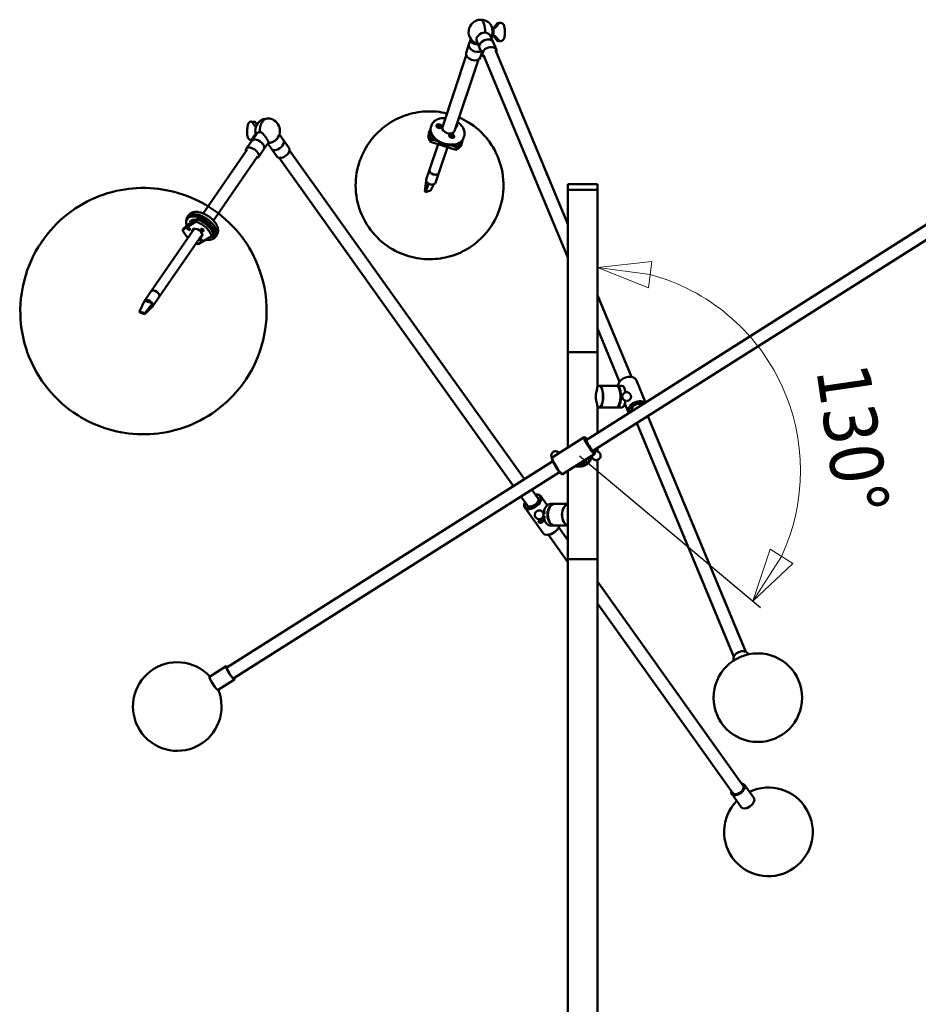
# Model space of a CAD drawing. Header units: millimetres. Extents: x 307 to 3704, y 278 to 4742.
# Tile 9 of 10: x 1947 to 2860, y 3584 to 4584. Entities that reach past the tile are written whole.
import ezdxf

# ---------------------------------------------------------------- set-up
doc = ezdxf.new("R2010")
doc.units = ezdxf.units.MM
doc.header["$LTSCALE"] = 18
for name, color, linetype, lineweight in [('Geometria szkicu (ISO)', 7, 'Continuous', 25), ('Widoczne (ISO)', 7, 'Continuous', 50), ('Wymiar (ISO)', 7, 'Continuous', 25)]:
    doc.layers.add(name, color=color, linetype=linetype, lineweight=lineweight)
doc.styles.add('Tekst notatki (ISO)', font='tahoma.ttf')

msp = doc.modelspace()

# ---------------------------------------------------------------- linework, layer by layer
at = {"layer": 'Geometria szkicu (ISO)'}
msp.add_line((2515.47, 4141.44), (2699.32, 3987.17), dxfattribs=at)
at = {"layer": 'Widoczne (ISO)', "linetype": 'Continuous', "lineweight": 50}
for p, q in [((2433.3, 4580.84), (2435.01, 4580.89)), ((2427.16, 4575.74), (2426.43, 4576.73)), ((2405.04, 4564.56), (2403.19, 4559.03)), ((2413.96, 4555.43), (2411.06, 4562.41)), ((2427.81, 4561.19), (2425.52, 4566.69)), ((2427.16, 4567.58), (2426.43, 4566.59)), ((2427.81, 4561.19), (2430.98, 4553.57)), ((2433.56, 4562.43), (2435.27, 4562.48)), ((2403.19, 4559.03), (2400.32, 4550.46)), ((2413.96, 4555.43), (2417.13, 4547.81)), ((2416.09, 4550.32), (2414.54, 4545.69)), ((2503.63, 4376.36), (2430.06, 4553.19)), ((2376.13, 4475.15), (2400.48, 4547.81)), ((2388.45, 4471.02), (2412.81, 4543.68)), ((2503.63, 4342.52), (2418.06, 4548.19)), ((2181.92, 4480.65), (2185.13, 4480.47)), ((2363.11, 4470.91), (2362.33, 4468.6)), ((2364.23, 4471.12), (2364.11, 4470.76)), ((2365.1, 4476.86), (2364.5, 4475.07)), ((2371.16, 4476.12), (2372.06, 4476.06)), ((2372.07, 4475.95), (2371.16, 4476.12)), ((2371.26, 4476.73), (2372, 4476.28)), ((2371.4, 4475.47), (2372.06, 4475.75)), ((2371.72, 4477.02), (2372.28, 4476.46)), ((2371.94, 4475.06), (2372.39, 4475.49)), ((2372.13, 4475.82), (2371.97, 4475.09)), ((2372.09, 4476.12), (2372.06, 4475.96)), ((2372.58, 4477.03), (2372.73, 4476.37)), ((2372.58, 4477.03), (2372.62, 4476.36)), ((2372.58, 4476.39), (2372.58, 4477.03)), ((2372.83, 4474.82), (2372.68, 4475.48)), ((2372.74, 4475.33), (2372.73, 4475.32)), ((2372.83, 4474.82), (2372.74, 4475.32)), ((2372.83, 4475.46), (2372.83, 4474.82)), ((2373.47, 4476.8), (2373.02, 4476.36)), ((2373.29, 4476.05), (2373.02, 4475.47)), ((2373.69, 4474.84), (2373.13, 4475.4)), ((2373.32, 4475.76), (2373.15, 4475.38)), ((2373.34, 4475.9), (2374.25, 4475.73)), ((2374.01, 4476.38), (2373.35, 4476.11)), ((2374.25, 4475.73), (2373.35, 4475.79)), ((2374.15, 4475.13), (2373.41, 4475.58)), ((2182.59, 4461.27), (2176.95, 4453.08)), ((2181.27, 4462.24), (2183.19, 4462.14)), ((2187.76, 4468.77), (2182.59, 4461.27)), ((2199.5, 4459.37), (2194.95, 4452.76)), ((2214.8, 4461.66), (2210.57, 4467.58)), ((2214.8, 4461.66), (2220.53, 4453.63)), ((2364, 4460.09), (2364.77, 4462.39)), ((2389.99, 4452.04), (2364, 4460.09)), ((2366.38, 4464.47), (2365.76, 4462.62)), ((2367.41, 4464.15), (2366.38, 4464.47)), ((2383.87, 4466.25), (2384.73, 4466.08)), ((2384, 4466.71), (2384.81, 4466.36)), ((2384.23, 4465.61), (2384.94, 4465.89)), ((2385.02, 4465.79), (2384.23, 4465.61)), ((2384.63, 4467.05), (2385.21, 4466.45)), ((2385.08, 4466.41), (2384.63, 4467.05)), ((2384.87, 4465.06), (2385.16, 4465.57)), ((2384.93, 4465.87), (2384.91, 4465.76)), ((2385.08, 4466.4), (2384.95, 4465.79)), ((2385.17, 4465.6), (2385.05, 4465.02)), ((2385.43, 4466.53), (2385.18, 4465.35)), ((2385.59, 4465.48), (2385.33, 4464.93)), ((2385.85, 4466.41), (2385.34, 4465.33)), ((2385.45, 4467.15), (2385.43, 4466.55)), ((2385.56, 4464.84), (2385.58, 4465.44)), ((2386.39, 4464.94), (2385.81, 4465.54)), ((2386.14, 4466.93), (2385.85, 4466.42)), ((2386.07, 4466.09), (2385.87, 4465.67)), ((2385.93, 4465.58), (2385.88, 4465.47)), ((2385.93, 4465.58), (2386.39, 4464.94)), ((2385.99, 4466.21), (2386.79, 4466.38)), ((2386.79, 4466.38), (2386.08, 4466.1)), ((2387.02, 4465.28), (2386.2, 4465.63)), ((2387.14, 4465.74), (2386.28, 4465.91)), ((2395.52, 4460.63), (2395.4, 4460.27)), ((2396.29, 4459.78), (2395.52, 4457.48)), ((2398.29, 4465.73), (2397.69, 4463.95)), ((2133.02, 4387.52), (2177.78, 4452.51)), ((2194.95, 4452.76), (2189.31, 4444.57)), ((2202.59, 4452.94), (2198.76, 4458.3)), ((2202.59, 4452.94), (2208.33, 4444.91)), ((2459.42, 4117.59), (2220.96, 4451.32)), ((2363.19, 4431.82), (2371.85, 4457.66)), ((2372.67, 4428.64), (2381.4, 4454.7)), ((2390.69, 4456.94), (2389.73, 4457.24)), ((2390.76, 4454.34), (2389.99, 4452.04)), ((2390.69, 4456.94), (2390.06, 4455.09)), ((2143.73, 4380.15), (2188.49, 4445.14)), ((2448.42, 4110.62), (2210.38, 4443.76)), ((2363.19, 4431.82), (2359.84, 4421.82)), ((2522.18, 4157.32), (2964.95, 4437.6)), ((2358.44, 4409.95), (2359.84, 4420.36)), ((2372.67, 4428.64), (2369.32, 4418.64)), ((2529.14, 4146.33), (2971.91, 4426.62)), ((2359.3, 4408.97), (2358.44, 4409.95)), ((2359.3, 4408.97), (2362.12, 4417.75)), ((2363.15, 4410.23), (2360.16, 4409.25)), ((2364.01, 4410.51), (2363.15, 4410.23)), ((2364.01, 4410.51), (2367.62, 4417.04)), ((2533.63, 4417.14), (2503.63, 4417.14)), ((2503.63, 4417.14), (2503.63, 4411.44)), ((2533.63, 4411.44), (2503.63, 4411.44)), ((2503.63, 4246.44), (2503.63, 4411.44)), ((2503.63, 4411.44), (2533.63, 4411.44)), ((2533.63, 4417.14), (2533.63, 4411.44)), ((2533.63, 4246.44), (2533.63, 4411.44)), ((2360.16, 4409.25), (2359.3, 4408.97)), ((2128.94, 4382.61), (2115.98, 4374.75)), ((2117.96, 4383.29), (2116.91, 4381.76)), ((2118.2, 4385.4), (2117.03, 4383.69)), ((2119.74, 4379), (2120.12, 4379.56)), ((2127.7, 4381.28), (2126.18, 4379.08)), ((2128.94, 4382.61), (2127.96, 4381.19)), ((2080.33, 4308.37), (2124.12, 4371.95)), ((2126.18, 4379.08), (2112.33, 4370.67)), ((2112.33, 4370.67), (2113.84, 4372.87)), ((2115.98, 4374.75), (2115.53, 4374.09)), ((2088.57, 4302.7), (2132.36, 4366.28)), ((2128.19, 4356.09), (2142.05, 4364.5)), ((2142.05, 4364.5), (2143.56, 4366.71)), ((2144.08, 4368.7), (2143.26, 4367.51)), ((2145.14, 4364.57), (2144.09, 4363.05)), ((2147.03, 4365.55), (2145.86, 4363.84)), ((2080.33, 4308.37), (2073.76, 4298.82)), ((2088.57, 4302.7), (2081.99, 4293.15)), ((2568.11, 4221.41), (2533.63, 4304.26)), ((2068.58, 4287.74), (2073.62, 4298.57)), ((2073.62, 4298.57), (2075.96, 4297.85)), ((2073.82, 4286.14), (2081.62, 4296.12)), ((2074.01, 4285.12), (2082.13, 4293.4)), ((2075.96, 4297.85), (2079.28, 4296.83)), ((2079.28, 4296.83), (2081.62, 4296.12)), ((2069.54, 4287.45), (2068.58, 4287.74)), ((2068.58, 4287.74), (2068.77, 4286.72)), ((2068.77, 4286.72), (2069.73, 4286.43)), ((2072.86, 4286.43), (2069.54, 4287.45)), ((2069.73, 4286.43), (2073.05, 4285.41)), ((2073.82, 4286.14), (2072.86, 4286.43)), ((2073.05, 4285.41), (2074.01, 4285.12)), ((2074.01, 4285.12), (2073.82, 4286.14)), ((2556.1, 4216.42), (2533.63, 4270.42)), ((2503.63, 4246.44), (2533.63, 4246.44)), ((2503.63, 4149.72), (2503.63, 4246.44)), ((2503.63, 4246.44), (2533.63, 4246.44)), ((2533.63, 4211.17), (2533.63, 4246.44)), ((2533.63, 4212.44), (2535.55, 4212.44)), ((2535.73, 4212.44), (2553.21, 4212.44)), ((2558.57, 4212.44), (2553.87, 4212.44)), ((2554.74, 4211.5), (2554.58, 4211.69)), ((2560.35, 4211.22), (2559.94, 4211.69)), ((2582.64, 4195.59), (2573.46, 4217.66)), ((2533.63, 4164.56), (2533.63, 4191.71)), ((2533.63, 4190.44), (2535.55, 4190.44)), ((2535.73, 4190.44), (2553.21, 4190.44)), ((2558.57, 4190.44), (2553.87, 4190.44)), ((2554.74, 4191.38), (2554.58, 4191.19)), ((2560.35, 4191.66), (2559.94, 4191.19)), ((2565.29, 4185.22), (2561.6, 4194.09)), ((2684.25, 3942.27), (2584.71, 4181.51)), ((2672.25, 3937.27), (2573.56, 4174.46)), ((2487.61, 4139.57), (2520.2, 4160.2)), ((2521.12, 4160.07), (2520.45, 4160.23)), ((2498.31, 4122.67), (2530.9, 4143.31)), ((2524.79, 4139.44), (2528.35, 4139.44)), ((2531.17, 4144.19), (2531.03, 4143.52)), ((2533.63, 4145.75), (2533.63, 4149.18)), ((2157.29, 3926.33), (2488.2, 4135.81)), ((2487.34, 4138.68), (2487.48, 4139.36)), ((2511.25, 4130.44), (2512.12, 4130.44)), ((2515.47, 4130.44), (2512.24, 4130.44)), ((2516.03, 4130.44), (2515.51, 4130.44)), ((2533.63, 4036.44), (2533.63, 4137.13)), ((2164.24, 3915.34), (2495.15, 4124.82)), ((2497.39, 4122.81), (2498.06, 4122.65)), ((2503.63, 4086.73), (2503.63, 4126.04)), ((2462.64, 4090.73), (2455.99, 4100.03)), ((2473.22, 4098.29), (2466.99, 4106.99)), ((2471.1, 4101.85), (2471.52, 4101.88)), ((2482.67, 4091.08), (2476.08, 4100.29)), ((2459.95, 4093.88), (2459.79, 4093.5)), ((2486.07, 4092.44), (2489.91, 4092.44)), ((2503.63, 4092.44), (2490.44, 4092.44)), ((2478.45, 4062.58), (2459.81, 4088.67)), ((2481.04, 4083.44), (2478.44, 4083.44)), ((2481.04, 4079.44), (2478.44, 4079.44)), ((2480.03, 4087.15), (2480.14, 4087.42)), ((2484.46, 4087.31), (2484.51, 4087.42)), ((2480.03, 4075.73), (2480.14, 4075.46)), ((2484.46, 4075.56), (2484.51, 4075.46)), ((2486.07, 4070.44), (2489.91, 4070.44)), ((2503.63, 4070.44), (2490.44, 4070.44)), ((2503.63, 4036.44), (2503.63, 4076.14)), ((2483.43, 4061.03), (2483.01, 4061)), ((2503.63, 4033.36), (2483.83, 4061.07)), ((2503.63, 4055.72), (2494.41, 4068.63)), ((2494.58, 4069), (2494.75, 4069.38)), ((2533.63, 4036.44), (2503.63, 4036.44)), ((2503.63, 3006.44), (2503.63, 4036.44)), ((2533.63, 4036.44), (2503.63, 4036.44)), ((2533.63, 3006.44), (2533.63, 4036.44)), ((2681.83, 3806.33), (2533.63, 4013.74)), ((2671.25, 3798.78), (2533.63, 3991.38)), ((2686.97, 3939.64), (2686.94, 3939.72)), ((2672.2, 3933.5), (2672.17, 3933.57)), ((2139.77, 3917.02), (2156.48, 3927.6)), ((2148.33, 3903.5), (2165.04, 3914.08)), ((2692.61, 3793.83), (2683.05, 3807.21)), ((2679.59, 3784.53), (2670.03, 3797.9))]:
    msp.add_line(p, q, dxfattribs=at)
msp.add_circle((2696.59, 3895.69), 45, dxfattribs=at)
for centre, radius, start, end in [((2415.33, 4571.66), 12.5, 90, 255.7215), ((2415.33, 4571.66), 12.5, 36.02357, 90), ((2198.65, 4471.36), 12.5, 90, 172.79764), ((2198.65, 4471.36), 12.5, 318.26705, 90), ((2198.65, 4471.36), 12.5, 187.20236, 198.57612), ((2198.65, 4471.36), 12.5, 272.31592, 292.82832), ((2106.86, 3886.71), 45, 42.57505, 22.09436), ((2707.37, 3759.42), 45, 135.78804, 115.30734)]:
    msp.add_arc(centre, radius, start, end, dxfattribs=at)
for centre, major_axis, ratio, start_param, end_param in [((2415.33, 4571.66), (0, 12.5), 0.34202, 4.666729, 6.283185), ((2415.33, 4571.66), (0, 12.5), 0.34202, 4.666729, 6.283185), ((2417.98, 4565.3), (-6.92, -2.88), 0.725922, 4.191924, 6.283185), ((2424.26, 4571.66), (0, 8.12), 0.34202, 3.839642, 5.843543), ((2426.51, 4571.66), (0, 4.5), 0.34202, 3.575, 5.849778), ((2420.89, 4558.31), (-6.92, -2.88), 0.725922, 3.141593, 6.283185), ((2420.89, 4558.31), (-6.92, -2.88), 0.725922, 3.141593, 6.283185), ((2407.43, 4548.07), (7.11, -2.38), 0.657705, 3.141593, 6.283185), ((2410.3, 4556.65), (-7.11, 2.38), 0.657705, 0, 2.555795), ((2410.3, 4556.65), (-7.11, 2.38), 0.657705, 0, 2.555795), ((2424.06, 4550.69), (6.92, 2.88), 0.725922, 5.76087, 9.947093), ((2198.65, 4471.36), (0, 12.5), 0.642788, 0, 1.67949), ((2198.65, 4471.36), (0, 12.5), 0.642788, 0, 1.67949), ((2191.37, 4471.36), (0, -8.12), 0.642788, 4.518266, 4.906512), ((2193.94, 4464.52), (-6.18, 4.25), 0.560009, 5.600462, 6.283185), ((2379.7, 4465.35), (-16.59, 5.56), 0.657705, 6.091238, 6.997848), ((2381.1, 4469.51), (16.59, -5.56), 0.657705, 3.141593, 6.283185), ((2380.38, 4467.37), (-15.64, 5.24), 0.657705, 0.197014, 0.724723), ((2371.94, 4476.3), (0.058, 0.377), 0.484737, 3.710913, 4.102526), ((2371.89, 4476.17), (0.202, -0.068), 0.657705, 5.89603, 7.522979), ((2371.92, 4475.88), (0.202, -0.068), 0.657705, 5.636886, 7.263835), ((2372.44, 4476.52), (0.202, -0.068), 0.657705, 4.06609, 5.693038), ((2372.56, 4475.38), (-0.202, 0.068), 0.657705, 4.325234, 5.952182), ((2372.51, 4476.66), (0.1, -0.305), 0.1392, 5.759873, 6.416181), ((2372.87, 4476.62), (0.256, 0.251), 0.333569, 3.201288, 3.857595), ((2372.64, 4475.53), (-0.109, 0.287), 0.069354, 3.865393, 4.521701), ((2372.85, 4476.47), (0.202, -0.068), 0.657705, 4.325234, 5.952182), ((2373, 4475.48), (-0.262, -0.233), 0.286413, 5.112566, 5.768873), ((2372.98, 4475.33), (-0.202, 0.068), 0.657705, 4.06609, 5.693038), ((2373.49, 4475.97), (-0.202, 0.068), 0.657705, 5.636886, 7.263835), ((2373.52, 4475.68), (-0.202, 0.068), 0.657705, 5.89603, 7.522979), ((2373.54, 4476.1), (-0.086, -0.373), 0.497657, 5.385959, 5.793662), ((2382.29, 4473.08), (6.16, -2.07), 0.657705, 3.141593, 6.283185), ((2388.59, 4477.1), (2.61, -0.87), 0.657705, 5.42869, 7.13768), ((2188.77, 4457.01), (6.18, -4.25), 0.560009, 0, 3.141593), ((2188.77, 4457.01), (-6.18, 4.25), 0.560009, 3.141593, 6.283185), ((2203.44, 4464.66), (6.1, 4.36), 0.569518, 4.097431, 5.327347), ((2208.7, 4457.3), (-6.1, -4.36), 0.569518, 0, 3.141593), ((2208.7, 4457.3), (-6.1, -4.36), 0.569518, 0, 3.141593), ((2203.44, 4464.66), (6.08, 4.34), 0.569518, 4.335054, 5.089724), ((2378.93, 4463.04), (-16.59, 5.56), 0.657705, 0, 0.714663), ((2360.31, 4406.28), (-71.5, 19.81), 0.752816, 4.778973, 4.856897), ((2380.62, 4468.08), (15.64, -5.24), 0.657705, 3.531799, 5.892979), ((2384.73, 4465.94), (0.202, -0.068), 0.657705, 0.136444, 1.763392), ((2384.88, 4466.49), (0.202, -0.068), 0.657705, 4.589689, 6.216637), ((2384.8, 4466.07), (-0.02, 0.37), 0.402314, 3.706693, 4.192883), ((2384.96, 4465.66), (0.202, -0.068), 0.657705, 6.160485, 7.787433), ((2385.25, 4466.73), (0.217, 0.308), 0.446897, 3.429367, 3.975757), ((2384.96, 4466.64), (0.122, -0.243), 0.111565, 0.139055, 0.298358), ((2385.13, 4464.88), (0.778, -0.261), 0.657705, 1.495474, 1.711402), ((2385.22, 4466.59), (0.202, -0.068), 0.657705, 4.848833, 6.475781), ((2385.79, 4465.4), (-0.202, 0.068), 0.657705, 4.848833, 6.475781), ((2386.05, 4466.33), (-0.202, 0.068), 0.657705, 6.160485, 7.787433), ((2386.16, 4465.64), (-0.233, -0.291), 0.416659, 5.246886, 5.711344), ((2386.13, 4465.5), (-0.202, 0.068), 0.657705, 4.589689, 6.216637), ((2386.11, 4466.46), (-0.003, -0.375), 0.43492, 5.461792, 6.042281), ((2386.32, 4466.22), (-0.248, -0.129), 0.072182, 5.950619, 6.188685), ((2386.28, 4466.05), (-0.202, 0.068), 0.657705, 0.136444, 1.763392), ((2380.38, 4467.37), (15.64, -5.24), 0.657705, 5.628358, 6.086171), ((2379.7, 4465.35), (16.59, -5.56), 0.657705, 5.638418, 6.475133), ((2183.13, 4448.83), (6.18, -4.25), 0.560009, 5.76087, 9.947093), ((2214.43, 4449.27), (6.1, 4.36), 0.569518, 3.141593, 6.283185), ((2360.31, 4406.28), (-71.5, 19.81), 0.752816, 4.487888, 4.56315), ((2378.93, 4463.04), (16.59, -5.56), 0.657705, 5.638418, 6.283185), ((2367.93, 4430.23), (4.74, -1.59), 0.657705, 3.141593, 6.283185), ((2367.93, 4430.23), (-4.74, 1.59), 0.657705, 0, 3.141593), ((2364.58, 4420.23), (-4.74, 1.59), 0.657705, 0, 0.43448), ((2364.58, 4420.23), (-4.74, 1.59), 0.657705, 0.43448, 1.257514), ((2364.58, 4420.23), (4.74, -1.59), 0.657705, 4.399106, 6.283185), ((2086.5, 4327.32), (-50.19, -54.64), 0.202058, 3.56579, 3.934799), ((2130.5, 4372.4), (13.59, -9.36), 0.560009, 5.42925, 10.087454), ((2131.44, 4373.77), (14.41, -9.93), 0.560009, 5.857601, 9.850362), ((2128.7, 4369.79), (-14.41, 9.93), 0.560009, 3.786301, 5.145731), ((2130.03, 4371.72), (-13.59, 9.36), 0.560009, 3.776241, 5.155791), ((2127.19, 4367.59), (14.41, -9.93), 0.560009, 3.786301, 4.422637), ((2118.63, 4372.12), (1.01, -0.7), 0.560009, 2.603421, 6.821357), ((2122.15, 4376.39), (-2.47, 1.7), 0.560009, 5.157026, 6.916599), ((2123.56, 4378.43), (-2.47, 1.7), 0.560009, 0.832637, 1.044269), ((2127.19, 4367.59), (-4.94, 3.4), 0.560009, 2.555907, 6.868871), ((2127.19, 4367.59), (-14.41, 9.93), 0.560009, 3.786301, 5.145731), ((2132.51, 4371.02), (1.01, -0.7), 0.560009, 2.603421, 6.821357), ((2131.12, 4360.65), (1.01, -0.7), 0.560009, 2.603421, 6.821357), ((2127.19, 4367.59), (14.41, -9.93), 0.560009, 5.002141, 5.145731), ((2084.45, 4305.54), (4.12, -2.84), 0.560009, 0, 3.141593), ((2084.45, 4305.54), (-4.12, 2.84), 0.560009, 3.141593, 6.283185), ((2077.87, 4295.98), (-4.12, 2.84), 0.560009, 4.066484, 6.385043), ((2077.87, 4295.98), (4.12, -2.84), 0.560009, 5.986607, 6.385043), ((2077.87, 4295.98), (4.12, -2.84), 0.560009, 0.101858, 0.924892), ((2564.22, 4213.82), (-9.23, -3.84), 0.725922, 3.141593, 5.942658), ((2535.55, 4201.44), (0, 11), 0.34202, 3.141593, 6.283185), ((2535.73, 4201.44), (0, -11), 0.34202, 6.258206, 9.449758), ((2553.21, 4201.44), (0, 11), 0.34202, 3.141593, 6.283185), ((2553.87, 4201.44), (0, -11), 0.34202, 6.195654, 9.512309), ((2553.4, 4201.44), (0, -10.8), 0.34202, 0.372527, 2.769066), ((2558.57, 4201.44), (0, 11), 0.34202, 5.110561, 6.283185), ((2559.04, 4201.44), (0, 10.5), 0.34202, 5.139806, 5.910658), ((2558.57, 4201.44), (0, -11), 0.34202, 0, 1.17261), ((2559.04, 4201.44), (0, -10.5), 0.34202, 0.372527, 1.143377), ((2574.53, 4189.06), (-9.23, -3.84), 0.725922, 3.534812, 6.354512), ((2574.66, 4188.74), (-8.77, -3.65), 0.725922, 3.592825, 6.296499), ((2574.66, 4188.74), (-6.42, -2.67), 0.725922, 3.674942, 6.214382), ((2525.55, 4151.76), (-5.35, 8.45), 0.147359, 6.133643, 9.57432), ((2525.97, 4152.02), (5.08, -8.03), 0.147359, 2.324317, 7.100461), ((2525.97, 4152.02), (-3.72, 5.88), 0.147359, 5.918145, 9.789818), ((2492.96, 4131.12), (5.35, -8.45), 0.147359, 3.141593, 6.283185), ((2515.47, 4141.44), (0, -11), 0.984808, 0, 1.387961), ((2515.51, 4141.44), (0, -11), 0.984808, 6.281582, 7.671146), ((2528.43, 4141.44), (0, -2), 0.173648, 5.320042, 5.675533), ((2492.54, 4130.86), (-5.08, 8.03), 0.147359, 0.149542, 2.992051), ((2511.25, 4141.44), (0, -11), 0.984808, 6.223461, 7.457813), ((2511.16, 4141.44), (0, -10.5), 0.984808, 0.019562, 1.09534), ((2512.12, 4141.44), (0, -11), 0.984808, 0, 1.244509), ((2512.24, 4141.44), (0, -11), 0.984808, 6.277575, 7.537001), ((2467.95, 4094.48), (-8.14, -5.81), 0.569518, 5.517734, 10.190229), ((2467.71, 4094.82), (7.73, 5.52), 0.569518, 2.324317, 7.100461), ((2467.71, 4094.82), (-5.66, -4.05), 0.569518, 5.918145, 9.789818), ((2486.07, 4081.44), (0, 11), 0.642788, 0, 1.387961), ((2489.91, 4081.44), (0, 11), 0.642788, 6.245257, 9.462706), ((2490.44, 4081.44), (0, -11), 0.642788, 3.141593, 6.283185), ((2504.69, 4081.44), (0, 11), 0.642788, 0.150195, 2.991397), ((2504.84, 4081.44), (0, -11), 0.642788, 3.313741, 6.111037), ((2485.69, 4081.44), (0, -10.5), 0.642788, 4.137219, 4.520742), ((2485.69, 4081.44), (0, -10.5), 0.642788, 4.904036, 5.287559), ((2486.07, 4081.44), (0, -11), 0.642788, 4.895224, 6.283185), ((2490.29, 4081.44), (0, -10.8), 0.642788, 4.137219, 5.287559), ((2486.58, 4068.4), (-8.14, -5.81), 0.569518, 0, 2.521877), ((2486.82, 4068.06), (7.73, 5.52), 0.569518, 3.907043, 5.517734), ((2679.55, 3936.64), (-7.39, -3.07), 0.725922, 3.141593, 6.283185), ((2160.76, 3920.84), (-4.28, 6.76), 0.147359, 5.660817, 10.047146), ((2160.76, 3920.84), (3.48, -5.49), 0.147359, 3.141593, 6.283185), ((2144.05, 3910.26), (4.28, -6.76), 0.147359, 3.141593, 6.283185), ((2676.54, 3802.55), (-6.51, -4.65), 0.569518, 5.660817, 10.047146), ((2676.54, 3802.55), (5.29, 3.78), 0.569518, 3.141593, 6.283185), ((2686.1, 3789.18), (6.51, 4.65), 0.569518, 3.141593, 6.283185)]:
    msp.add_ellipse(centre, major_axis=major_axis, ratio=ratio, start_param=start_param, end_param=end_param, dxfattribs=at)
for centre, major_axis, ratio in [((2372.74, 4476.04), (2.61, -0.87), 0.657705), ((2385.54, 4466.11), (-2.61, 0.87), 0.657705), ((2118.39, 4371.78), (-1.42, 0.98), 0.560009), ((2132.27, 4370.68), (-1.42, 0.98), 0.560009), ((2130.89, 4360.3), (1.42, -0.98), 0.560009)]:
    msp.add_ellipse(centre, major_axis=major_axis, ratio=ratio, dxfattribs=at)
for points, knots in [([(2427.31, 4575.51), (2427.52, 4575.62), (2428.93, 4576.54), (2430.36, 4578.24), (2431.72, 4580.53), (2432.78, 4580.83), (2433.3, 4580.84)], [6.303956, 6.303956, 6.303956, 6.303956, 7.046145, 11.426945, 13.262483, 14.804906, 14.804906, 14.804906, 14.804906]), ([(2439.6, 4571.69), (2439.63, 4573.59), (2439.58, 4576.54), (2437.8, 4580.68), (2433.9, 4581.37), (2432.07, 4578.29), (2430.53, 4576.47), (2428.59, 4575.27), (2427.78, 4575.35), (2427.37, 4575.4)], [-26.275376, -26.275376, -26.275376, -26.275376, -20.612924, -17.476581, -13.262483, -11.426945, -7.046145, -5.80505, -4.514901, -4.514901, -4.514901, -4.514901]), ([(2424.71, 4568.14), (2424.66, 4568.21), (2424.6, 4568.29), (2424.26, 4568.73), (2423.93, 4569.09), (2423.2, 4569.75), (2422.79, 4570.05), (2421.93, 4570.55), (2421.48, 4570.75), (2420.55, 4571.02), (2420.08, 4571.09), (2419.61, 4571.09)], [-6.249815, -6.249815, -6.249815, -6.249815, -5.947414, -5.947414, -4.46056, -4.46056, -2.973707, -2.973707, -1.486853, -1.486853, 0, 0, 0, 0]), ([(2439.6, 4571.69), (2439.64, 4569.78), (2439.62, 4566.84), (2437.86, 4562.69), (2433.97, 4562), (2432.12, 4565.08), (2430.57, 4566.9), (2428.62, 4568.11), (2427.81, 4568.02), (2427.4, 4567.97)], [-26.275376, -26.275376, -26.275376, -26.275376, -20.612924, -17.476581, -13.262483, -11.426945, -7.046145, -5.80505, -4.514442, -4.514442, -4.514442, -4.514442]), ([(2405.17, 4562.36), (2405.05, 4562.7), (2404.98, 4563.08), (2404.96, 4563.81), (2404.99, 4564.17), (2405.07, 4564.53)], [-11.816508, -11.816508, -11.816508, -11.816508, -10.349235, -10.349235, -9.073668, -9.073668, -9.073668, -9.073668]), ([(2412.36, 4559.27), (2412.16, 4559.28), (2411.96, 4559.28), (2411.24, 4559.31), (2410.73, 4559.35), (2409.75, 4559.46), (2409.29, 4559.54), (2408.43, 4559.73), (2408.01, 4559.86), (2407.23, 4560.18), (2406.86, 4560.37), (2406.21, 4560.83), (2405.92, 4561.1), (2405.46, 4561.69), (2405.29, 4562.02), (2405.17, 4562.36)], [-21.245731, -21.245731, -21.245731, -21.245731, -20.65931, -20.65931, -19.172457, -19.172457, -17.685603, -17.685603, -16.218329, -16.218329, -14.751056, -14.751056, -13.283782, -13.283782, -11.816508, -11.816508, -11.816508, -11.816508]), ([(2407.97, 4561.56), (2408.09, 4561.41), (2408.23, 4561.27), (2408.6, 4560.96), (2408.84, 4560.8), (2409.14, 4560.64), (2409.18, 4560.61), (2409.23, 4560.59)], [-6.46856, -6.46856, -6.46856, -6.46856, -5.747562, -5.747562, -4.790827, -4.790827, -4.619787, -4.619787, -4.619787, -4.619787]), ([(2425.52, 4566.69), (2425.45, 4566.86), (2425.38, 4567.02), (2425.12, 4567.52), (2424.93, 4567.84), (2424.71, 4568.14)], [-7.989561, -7.989561, -7.989561, -7.989561, -7.414687, -7.414687, -6.249815, -6.249815, -6.249815, -6.249815]), ([(2427.29, 4567.78), (2427.52, 4567.67), (2428.95, 4566.74), (2430.41, 4565.03), (2431.82, 4562.68), (2432.97, 4562.41), (2433.56, 4562.43)], [6.252927, 6.252927, 6.252927, 6.252927, 7.046145, 11.426945, 13.262483, 15.001782, 15.001782, 15.001782, 15.001782]), ([(2431.23, 4447.72), (2434.62, 4440.46), (2437.3, 4431.65), (2438.66, 4413.68), (2437.97, 4404.98), (2433.63, 4388.81), (2430.25, 4381.36), (2421.63, 4368.19), (2416.39, 4362.56), (2404.82, 4353.01), (2398.49, 4349.42), (2385.14, 4343.76), (2378.29, 4342.19), (2364.08, 4340.51), (2357.02, 4340.89), (2342.55, 4343.38), (2335.32, 4345.83), (2321.11, 4353.3), (2314.05, 4358.3), (2301.88, 4371.89), (2296.61, 4379.56), (2290, 4397.24), (2288.07, 4406.16), (2288.04, 4423.9), (2289.37, 4432.4), (2294.74, 4448.01), (2298.59, 4455.11), (2307.94, 4467.54), (2313.48, 4472.74), (2325.52, 4481.48), (2332, 4484.63), (2345.6, 4489.45), (2352.51, 4490.6), (2366.82, 4491.42), (2373.91, 4490.62), (2380.64, 4489.02), (2380.71, 4489), (2380.77, 4488.99)], [0, 0, 0, 0, 0.288002, 0.288002, 0.518186, 0.518186, 0.729101, 0.729101, 0.94752, 0.94752, 1.197691, 1.197691, 1.506391, 1.506391, 1.898956, 1.898956, 2.371099, 2.371099, 2.841815, 2.841815, 3.21038, 3.21038, 3.481938, 3.481938, 3.705341, 3.705341, 3.915814, 3.915814, 4.138923, 4.138923, 4.399217, 4.399217, 4.724007, 4.724007, 5.135878, 5.135878, 5.139722, 5.139722, 5.139722, 5.139722]), ([(2186.77, 4475.25), (2186.56, 4475.36), (2185.39, 4476.31), (2184.22, 4478.04), (2182.79, 4481.12), (2179.6, 4480.43), (2178.06, 4476.29), (2177.97, 4473.35), (2177.96, 4471.44)], [6.137743, 6.137743, 6.137743, 6.137743, 7.046145, 11.426945, 13.262483, 17.476581, 20.612924, 26.275376, 26.275376, 26.275376, 26.275376]), ([(2185.13, 4480.47), (2185.53, 4480.45), (2186.37, 4480.15), (2187.03, 4478.74), (2187.53, 4477.86), (2187.76, 4477.49)], [-14.759514, -14.759514, -14.759514, -14.759514, -13.262483, -11.426945, -9.981772, -9.981772, -9.981772, -9.981772]), ([(2379.18, 4484.26), (2377.73, 4484.34), (2376.31, 4484.27), (2373.23, 4483.79), (2371.62, 4483.29), (2368.82, 4481.82), (2367.62, 4480.88), (2365.99, 4478.88), (2365.45, 4477.9), (2365.1, 4476.86)], [7.694725, 7.694725, 7.694725, 7.694725, 7.964527, 7.964527, 8.302738, 8.302738, 8.624608, 8.624608, 8.866231, 8.866231, 8.866231, 8.866231]), ([(2398.29, 4465.73), (2398.68, 4466.91), (2398.83, 4468.17), (2398.62, 4470.75), (2398.25, 4472.07), (2397, 4474.72), (2396.07, 4476.03), (2393.95, 4478.29), (2392.79, 4479.27), (2391.51, 4480.13)], [5.724639, 5.724639, 5.724639, 5.724639, 5.997721, 5.997721, 6.2877, 6.2877, 6.609532, 6.609532, 6.896145, 6.896145, 6.896145, 6.896145]), ([(2393.09, 4484.85), (2396.38, 4483.43), (2399.62, 4481.75), (2409.65, 4475.51), (2416.5, 4469.9), (2425.89, 4457.57), (2428.75, 4453.04), (2431.23, 4447.72)], [5.4021493, 5.4021493, 5.4021493, 5.4021493, 5.6174122, 5.6174122, 6.0721155, 6.0721155, 6.2831853, 6.2831853, 6.2831853, 6.2831853]), ([(2186.7, 4467.68), (2186.45, 4467.57), (2185.2, 4466.62), (2183.93, 4464.84), (2182.36, 4461.77), (2179.2, 4462.46), (2177.85, 4466.6), (2177.89, 4469.54), (2177.96, 4471.44)], [5.999965, 5.999965, 5.999965, 5.999965, 7.046145, 11.426945, 13.262483, 17.476581, 20.612924, 26.275376, 26.275376, 26.275376, 26.275376]), ([(2198.28, 4462.47), (2198.06, 4462.83), (2197.82, 4463.22), (2197.3, 4464.03), (2197.02, 4464.45), (2196.44, 4465.3), (2196.14, 4465.73), (2195.53, 4466.54), (2195.22, 4466.93), (2194.61, 4467.65), (2194.28, 4468.01), (2193.61, 4468.66), (2193.26, 4468.96), (2192.54, 4469.46), (2192.17, 4469.66), (2191.41, 4469.93), (2191.03, 4470), (2190.65, 4470)], [-11.816508, -11.816508, -11.816508, -11.816508, -10.349235, -10.349235, -8.881961, -8.881961, -7.414687, -7.414687, -5.947414, -5.947414, -4.46056, -4.46056, -2.973707, -2.973707, -1.486853, -1.486853, 0, 0, 0, 0]), ([(2371.4, 4475.47), (2371.41, 4475.48), (2371.43, 4475.48), (2371.45, 4475.48), (2371.46, 4475.48), (2371.47, 4475.47), (2371.47, 4475.47), (2371.47, 4475.47)], [0.02076039, 0.02076039, 0.02076039, 0.02076039, 0.02593303, 0.02593303, 0.03109721, 0.03109721, 0.03203715, 0.03203715, 0.03203715, 0.03203715]), ([(2371.96, 4475.08), (2371.93, 4475.1), (2371.89, 4475.13), (2371.82, 4475.17), (2371.78, 4475.2), (2371.71, 4475.25), (2371.68, 4475.27), (2371.61, 4475.33), (2371.58, 4475.35), (2371.52, 4475.41), (2371.5, 4475.44), (2371.47, 4475.47)], [4.500688, 4.500688, 4.500688, 4.500688, 4.5814326, 4.5814326, 4.6686669, 4.6686669, 4.7559013, 4.7559013, 4.8431356, 4.8431356, 4.93037, 4.93037, 4.93037, 4.93037]), ([(2371.72, 4477.02), (2371.73, 4477.01), (2371.74, 4476.99), (2371.76, 4476.96), (2371.76, 4476.94), (2371.77, 4476.91), (2371.77, 4476.89), (2371.77, 4476.88)], [0.02076039, 0.02076039, 0.02076039, 0.02076039, 0.02593303, 0.02593303, 0.03109721, 0.03109721, 0.03532758, 0.03532758, 0.03532758, 0.03532758]), ([(2372.62, 4476.36), (2372.61, 4476.34), (2372.61, 4476.32), (2372.57, 4476.17), (2372.53, 4476.02), (2372.45, 4475.75), (2372.41, 4475.61), (2372.37, 4475.48)], [-2.7963552, -2.7963552, -2.7963552, -2.7963552, -2.7900399, -2.7900399, -2.7426847, -2.7426847, -2.6909013, -2.6909013, -2.6909013, -2.6909013]), ([(2373.4, 4476.68), (2373.4, 4476.69), (2373.41, 4476.7), (2373.43, 4476.73), (2373.44, 4476.75), (2373.45, 4476.77), (2373.47, 4476.79), (2373.47, 4476.8)], [0.04758377, 0.04758377, 0.04758377, 0.04758377, 0.05181414, 0.05181414, 0.05697832, 0.05697832, 0.06215096, 0.06215096, 0.06215096, 0.06215096]), ([(2373.88, 4475), (2373.86, 4474.99), (2373.85, 4474.98), (2373.82, 4474.96), (2373.8, 4474.95), (2373.76, 4474.93), (2373.75, 4474.92), (2373.71, 4474.91), (2373.69, 4474.9), (2373.67, 4474.89), (2373.66, 4474.88), (2373.65, 4474.88)], [3.1033403, 3.1033403, 3.1033403, 3.1033403, 3.1545453, 3.1545453, 3.2057504, 3.2057504, 3.2569554, 3.2569554, 3.3081604, 3.3081604, 3.3286277, 3.3286277, 3.3286277, 3.3286277]), ([(2374.03, 4475.13), (2374.04, 4475.14), (2374.05, 4475.14), (2374.07, 4475.15), (2374.09, 4475.15), (2374.12, 4475.14), (2374.14, 4475.14), (2374.15, 4475.13)], [0.04758377, 0.04758377, 0.04758377, 0.04758377, 0.05181414, 0.05181414, 0.05697832, 0.05697832, 0.06215096, 0.06215096, 0.06215096, 0.06215096]), ([(2199.5, 4459.37), (2199.53, 4459.42), (2199.56, 4459.48), (2199.59, 4459.65), (2199.58, 4459.79), (2199.48, 4460.15), (2199.4, 4460.36), (2199.18, 4460.86), (2199.03, 4461.14), (2198.69, 4461.77), (2198.49, 4462.11), (2198.28, 4462.47)], [-18.500161, -18.500161, -18.500161, -18.500161, -17.685603, -17.685603, -16.218329, -16.218329, -14.751056, -14.751056, -13.283782, -13.283782, -11.816508, -11.816508, -11.816508, -11.816508]), ([(2384, 4466.71), (2384.01, 4466.71), (2384.03, 4466.7), (2384.06, 4466.67), (2384.07, 4466.66), (2384.08, 4466.63), (2384.09, 4466.62), (2384.09, 4466.61)], [0.02076039, 0.02076039, 0.02076039, 0.02076039, 0.02593303, 0.02593303, 0.03109721, 0.03109721, 0.03532758, 0.03532758, 0.03532758, 0.03532758]), ([(2384.87, 4465.06), (2384.88, 4465.07), (2384.88, 4465.08), (2384.89, 4465.09), (2384.89, 4465.09), (2384.9, 4465.09)], [0.020760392, 0.020760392, 0.020760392, 0.020760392, 0.025933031, 0.025933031, 0.03029609, 0.03029609, 0.03029609, 0.03029609]), ([(2385.55, 4464.88), (2385.51, 4464.89), (2385.46, 4464.9), (2385.37, 4464.92), (2385.33, 4464.93), (2385.24, 4464.95), (2385.2, 4464.97), (2385.11, 4465), (2385.06, 4465.01), (2384.98, 4465.05), (2384.94, 4465.07), (2384.9, 4465.09)], [6.0649917, 6.0649917, 6.0649917, 6.0649917, 6.152271, 6.152271, 6.2395502, 6.2395502, 6.3268294, 6.3268294, 6.4141086, 6.4141086, 6.5013878, 6.5013878, 6.5013878, 6.5013878]), ([(2385.18, 4465.35), (2385.17, 4465.32), (2385.16, 4465.29), (2385.13, 4465.23), (2385.11, 4465.2), (2385.08, 4465.17), (2385.08, 4465.17), (2385.08, 4465.16)], [0.14435432, 0.14435432, 0.14435432, 0.14435432, 0.15454642, 0.15454642, 0.16549732, 0.16549732, 0.16662156, 0.16662156, 0.16662156, 0.16662156]), ([(2385.36, 4464.99), (2385.35, 4465), (2385.35, 4465), (2385.33, 4465.04), (2385.32, 4465.07), (2385.31, 4465.13), (2385.3, 4465.17), (2385.31, 4465.24), (2385.32, 4465.28), (2385.34, 4465.31), (2385.34, 4465.32), (2385.34, 4465.32), (2385.34, 4465.33)], [-0.03471047, -0.03471047, -0.03471047, -0.03471047, -0.03121055, -0.03121055, -0.02190179, -0.02190179, -0.01095089, -0.01095089, 0, 0, 0, 0.00201748, 0.00201748, 0.00201748, 0.00201748]), ([(2385.55, 4464.88), (2385.56, 4464.88), (2385.56, 4464.88), (2385.56, 4464.87), (2385.56, 4464.86), (2385.56, 4464.84)], [0.052512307, 0.052512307, 0.052512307, 0.052512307, 0.056978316, 0.056978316, 0.062150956, 0.062150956, 0.062150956, 0.062150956]), ([(2385.87, 4465.67), (2385.87, 4465.67), (2385.87, 4465.67), (2385.85, 4465.62), (2385.83, 4465.58), (2385.81, 4465.54)], [-2.74281974, -2.74281974, -2.74281974, -2.74281974, -2.74268466, -2.74268466, -2.72592823, -2.72592823, -2.72592823, -2.72592823]), ([(2387, 4465.7), (2387.01, 4465.71), (2387.03, 4465.72), (2387.05, 4465.73), (2387.07, 4465.74), (2387.11, 4465.74), (2387.13, 4465.74), (2387.14, 4465.74)], [0.04758377, 0.04758377, 0.04758377, 0.04758377, 0.05181414, 0.05181414, 0.05697832, 0.05697832, 0.06215096, 0.06215096, 0.06215096, 0.06215096]), ([(1961.02, 4231.6), (1954.97, 4243.5), (1949.19, 4258.83), (1946.82, 4292.91), (1947.92, 4308.56), (1956.81, 4337.61), (1963.16, 4350.62), (1979.43, 4372.86), (1989.01, 4382.19), (2009.78, 4397.28), (2020.93, 4402.72), (2043.89, 4410.73), (2055.33, 4412.54), (2078.67, 4413.87), (2089.59, 4412.52), (2112.05, 4407.64), (2122.31, 4403.44), (2143.28, 4392.23), (2153.32, 4384.76), (2172.32, 4364.82), (2181.63, 4352.8), (2193.96, 4321.11), (2198.07, 4305.26), (2197.29, 4271.96), (2194.71, 4256.79), (2183.72, 4229.33), (2176.41, 4217.17), (2158.81, 4196.65), (2148.71, 4188.27), (2127.21, 4174.93), (2115.89, 4170.4), (2092.69, 4164.06), (2081.32, 4163.07), (2058.11, 4163.28), (2047.36, 4165.34), (2025.23, 4171.7), (2015.08, 4176.61), (1994.5, 4189.6), (1984.48, 4198.04), (1969.97, 4216.27), (1965.33, 4223.11), (1961.02, 4231.6)], [0, 0, 0, 0, 0.381361, 0.381361, 0.625621, 0.625621, 0.816741, 0.816741, 0.996043, 0.996043, 1.190004, 1.190004, 1.425673, 1.425673, 1.73909, 1.73909, 2.173428, 2.173428, 2.729641, 2.729641, 3.252898, 3.252898, 3.590834, 3.590834, 3.816554, 3.816554, 4.001938, 4.001938, 4.182528, 4.182528, 4.383913, 4.383913, 4.634726, 4.634726, 4.973736, 4.973736, 5.441659, 5.441659, 6.011072, 6.011072, 6.283185, 6.283185, 6.283185, 6.283185]), ([(2118.2, 4385.4), (2118.81, 4386.28), (2119.61, 4387.02), (2121.55, 4388.18), (2122.69, 4388.57), (2125.34, 4389.01), (2126.87, 4388.99), (2130.1, 4388.51), (2131.81, 4388.02), (2135.18, 4386.65), (2136.83, 4385.76), (2139.94, 4383.7), (2141.39, 4382.53), (2143.97, 4379.97), (2145.1, 4378.59), (2146.92, 4375.72), (2147.61, 4374.22), (2148.37, 4371.27), (2148.48, 4369.79), (2148.01, 4367.37), (2147.62, 4366.4), (2147.03, 4365.55)], [0.800825, 0.800825, 0.800825, 0.800825, 1.049988, 1.049988, 1.325758, 1.325758, 1.653132, 1.653132, 1.999156, 1.999156, 2.341395, 2.341395, 2.681031, 2.681031, 3.022491, 3.022491, 3.368315, 3.368315, 3.701734, 3.701734, 3.942418, 3.942418, 3.942418, 3.942418]), ([(2119.74, 4379), (2120.16, 4379.62), (2120.78, 4380.12), (2122.3, 4380.8), (2123.21, 4380.98), (2124.82, 4381.03), (2125.46, 4380.99), (2126.12, 4380.9)], [0.800825, 0.800825, 0.800825, 0.800825, 1.1324233, 1.1324233, 1.4545875, 1.4545875, 1.6440171, 1.6440171, 1.6440171, 1.6440171]), ([(2533.63, 4211.17), (2533.63, 4210.63), (2533.51, 4209.96), (2533.13, 4208.26), (2532.79, 4207.07), (2532.35, 4205.06), (2532.21, 4204.36), (2532.03, 4202.91), (2531.98, 4202.17), (2531.98, 4200.7), (2532.03, 4199.96), (2532.21, 4198.52), (2532.35, 4197.82), (2532.79, 4195.81), (2533.13, 4194.62), (2533.51, 4192.92), (2533.63, 4192.24), (2533.63, 4191.71)], [2.272373, 2.272373, 2.272373, 2.272373, 2.613437, 2.613437, 3.054444, 3.054444, 3.274947, 3.274947, 3.495451, 3.495451, 3.715954, 3.715954, 3.936458, 3.936458, 4.377465, 4.377465, 4.718529, 4.718529, 4.718529, 4.718529]), ([(2567.82, 4201.15), (2567.78, 4200.77), (2567.69, 4200.39), (2567.4, 4199.65), (2567.19, 4199.27), (2566.63, 4198.52), (2566.26, 4198.15), (2565.4, 4197.5), (2564.88, 4197.23), (2564.11, 4197.02), (2563.88, 4196.97), (2563.24, 4196.92), (2562.82, 4196.96), (2562.06, 4197.15), (2561.7, 4197.3), (2560.96, 4197.71), (2560.59, 4197.99), (2559.88, 4198.69), (2559.55, 4199.14), (2559.18, 4199.86), (2559.08, 4200.11), (2558.86, 4200.83), (2558.81, 4201.33), (2558.9, 4202.19), (2559, 4202.57), (2559.31, 4203.32), (2559.53, 4203.69), (2560.11, 4204.44), (2560.49, 4204.81), (2561.38, 4205.44), (2561.9, 4205.69), (2562.9, 4205.94), (2563.39, 4205.97), (2564.23, 4205.85), (2564.6, 4205.73), (2565.34, 4205.4), (2565.71, 4205.17), (2566.44, 4204.57), (2566.79, 4204.18), (2567.39, 4203.28), (2567.63, 4202.75), (2567.82, 4201.86), (2567.85, 4201.5), (2567.82, 4201.15)], [0, 0, 0, 0, 0.114819, 0.114819, 0.240581, 0.240581, 0.395599, 0.395599, 0.56403, 0.56403, 0.635455, 0.635455, 0.757518, 0.757518, 0.872043, 0.872043, 1.009417, 1.009417, 1.171542, 1.171542, 1.252854, 1.252854, 1.397344, 1.397344, 1.512655, 1.512655, 1.64049, 1.64049, 1.797372, 1.797372, 1.965373, 1.965373, 2.107645, 2.107645, 2.221013, 2.221013, 2.349818, 2.349818, 2.5045, 2.5045, 2.673039, 2.673039, 2.778154, 2.778154, 2.778154, 2.778154]), ([(2487.41, 4139.03), (2487.33, 4139.17), (2487.25, 4139.32), (2486.97, 4139.89), (2486.82, 4140.36), (2486.72, 4141.03), (2486.7, 4141.23), (2486.7, 4141.82), (2486.76, 4142.21), (2486.97, 4142.96), (2487.12, 4143.34), (2487.56, 4144.1), (2487.87, 4144.49), (2488.58, 4145.12), (2488.99, 4145.38), (2489.86, 4145.75), (2490.33, 4145.88), (2491.29, 4145.97), (2491.78, 4145.93), (2492.7, 4145.7), (2493.14, 4145.52), (2493.95, 4145.03), (2494.33, 4144.7), (2494.7, 4144.26), (2494.75, 4144.19), (2494.8, 4144.12)], [0.955809, 0.955809, 0.955809, 0.955809, 1.00499, 1.00499, 1.147579, 1.147579, 1.209158, 1.209158, 1.32463, 1.32463, 1.443438, 1.443438, 1.589218, 1.589218, 1.729513, 1.729513, 1.873272, 1.873272, 2.017807, 2.017807, 2.15667, 2.15667, 2.30333, 2.30333, 2.328687, 2.328687, 2.328687, 2.328687]), ([(2516.03, 4130.44), (2516.74, 4130.44), (2517.47, 4130.51), (2518.94, 4130.8), (2519.66, 4131.03), (2521.76, 4131.88), (2523.04, 4132.72), (2525.11, 4134.62), (2526.04, 4135.81), (2527.01, 4137.82), (2527.26, 4138.52), (2527.45, 4139.31), (2527.47, 4139.37), (2527.48, 4139.44)], [5.243176, 5.243176, 5.243176, 5.243176, 5.459604, 5.459604, 5.676032, 5.676032, 6.108888, 6.108888, 6.549895, 6.549895, 6.770398, 6.770398, 6.790383, 6.790383, 6.790383, 6.790383]), ([(2528.06, 4141.44), (2528.06, 4141.29), (2528.06, 4141.13), (2528.09, 4140.74), (2528.11, 4140.51), (2528.14, 4140.3)], [-0.1219982, -0.1219982, -0.1219982, -0.1219982, -0.0758382, -0.0758382, 0, 0, 0, 0]), ([(2528.14, 4140.3), (2528.14, 4140.29), (2528.14, 4140.29), (2528.17, 4140.11), (2528.2, 4139.94), (2528.23, 4139.8)], [-0.58812843, -0.58812843, -0.58812843, -0.58812843, -0.58750273, -0.58750273, -0.55363921, -0.55363921, -0.55363921, -0.55363921]), ([(2528.23, 4139.8), (2528.25, 4139.71), (2528.27, 4139.64), (2528.3, 4139.56), (2528.3, 4139.54), (2528.31, 4139.53)], [-0.24360234, -0.24360234, -0.24360234, -0.24360234, -0.19733826, -0.19733826, -0.18219089, -0.18219089, -0.18219089, -0.18219089]), ([(2530.88, 4145.68), (2531.13, 4145.77), (2531.38, 4145.83), (2532.12, 4145.96), (2532.62, 4145.96), (2533.56, 4145.8), (2534, 4145.65), (2534.85, 4145.22), (2535.25, 4144.92), (2535.91, 4144.23), (2536.19, 4143.84), (2536.6, 4142.99), (2536.74, 4142.52), (2536.83, 4141.97), (2536.84, 4141.89), (2536.87, 4141.56), (2536.87, 4141.31), (2536.81, 4140.71), (2536.73, 4140.36), (2536.48, 4139.6), (2536.27, 4139.19), (2535.73, 4138.43), (2535.38, 4138.07), (2534.61, 4137.52), (2534.19, 4137.31), (2533.29, 4137.01), (2532.79, 4136.93), (2531.84, 4136.95), (2531.36, 4137.03), (2530.47, 4137.34), (2530.04, 4137.57), (2529.28, 4138.14), (2528.93, 4138.5), (2528.53, 4139.1), (2528.41, 4139.31), (2528.31, 4139.53)], [0.354887, 0.354887, 0.354887, 0.354887, 0.433454, 0.433454, 0.579554, 0.579554, 0.717764, 0.717764, 0.863803, 0.863803, 1.00499, 1.00499, 1.147579, 1.147579, 1.172279, 1.172279, 1.24681, 1.24681, 1.353905, 1.353905, 1.487731, 1.487731, 1.633677, 1.633677, 1.772383, 1.772383, 1.918485, 1.918485, 2.0596, 2.0596, 2.201432, 2.201432, 2.347268, 2.347268, 2.418732, 2.418732, 2.418732, 2.418732]), ([(2470, 4081.72), (2470.04, 4082.11), (2470.13, 4082.49), (2470.42, 4083.24), (2470.63, 4083.62), (2471.19, 4084.39), (2471.56, 4084.77), (2472.42, 4085.39), (2472.91, 4085.64), (2473.86, 4085.91), (2474.34, 4085.96), (2475.21, 4085.89), (2475.62, 4085.79), (2476.39, 4085.48), (2476.77, 4085.26), (2477.49, 4084.7), (2477.83, 4084.34), (2478.42, 4083.52), (2478.67, 4083.03), (2478.9, 4082.28), (2478.95, 4082.03), (2479.02, 4081.36), (2478.98, 4080.93), (2478.78, 4080.15), (2478.63, 4079.79), (2478.22, 4079.03), (2477.92, 4078.64), (2477.19, 4077.92), (2476.74, 4077.59), (2475.8, 4077.14), (2475.31, 4077), (2474.38, 4076.92), (2473.94, 4076.96), (2473.13, 4077.16), (2472.74, 4077.33), (2472, 4077.76), (2471.63, 4078.06), (2470.97, 4078.75), (2470.67, 4079.18), (2470.2, 4080.12), (2470.04, 4080.66), (2469.99, 4081.37), (2469.99, 4081.55), (2470, 4081.72)], [0, 0, 0, 0, 0.115456, 0.115456, 0.243234, 0.243234, 0.400154, 0.400154, 0.559874, 0.559874, 0.699716, 0.699716, 0.823115, 0.823115, 0.952155, 0.952155, 1.09606, 1.09606, 1.256598, 1.256598, 1.331988, 1.331988, 1.458305, 1.458305, 1.573134, 1.573134, 1.718194, 1.718194, 1.881084, 1.881084, 2.030802, 2.030802, 2.161066, 2.161066, 2.28404, 2.28404, 2.420662, 2.420662, 2.573821, 2.573821, 2.73607, 2.73607, 2.788686, 2.788686, 2.788686, 2.788686]), ([(2503.75, 4081.44), (2503.75, 4082.17), (2503.73, 4082.91), (2503.69, 4084.36), (2503.66, 4085.06), (2503.64, 4086.07), (2503.63, 4086.41), (2503.63, 4086.73)], [0, 0, 0, 0, 0.2205035, 0.2205035, 0.441007, 0.441007, 0.5547626, 0.5547626, 0.5547626, 0.5547626]), ([(2503.63, 4076.14), (2503.63, 4076.47), (2503.64, 4076.8), (2503.66, 4077.82), (2503.69, 4078.52), (2503.73, 4079.96), (2503.75, 4080.7), (2503.75, 4081.44)], [6.436139, 6.436139, 6.436139, 6.436139, 6.5498947, 6.5498947, 6.7703982, 6.7703982, 6.9909016, 6.9909016, 6.9909016, 6.9909016]), ([(2474.03, 4074.07), (2473.92, 4074.22), (2473.86, 4074.37), (2473.82, 4074.67), (2473.85, 4074.81), (2474, 4075.09), (2474.16, 4075.23), (2474.57, 4075.47), (2474.82, 4075.57), (2475.38, 4075.74), (2475.75, 4075.81), (2476.5, 4075.91), (2476.88, 4075.94), (2477.47, 4075.91), (2477.72, 4075.89), (2478.04, 4075.79), (2478.14, 4075.75), (2478.32, 4075.65), (2478.39, 4075.58), (2478.5, 4075.43), (2478.54, 4075.34), (2478.57, 4075.16), (2478.56, 4075.07), (2478.5, 4074.78), (2478.41, 4074.59), (2478.14, 4074.18), (2477.9, 4073.94), (2477.36, 4073.55), (2477.06, 4073.39), (2476.5, 4073.23), (2476.21, 4073.18), (2475.62, 4073.19), (2475.31, 4073.25), (2474.84, 4073.42), (2474.63, 4073.53), (2474.28, 4073.78), (2474.13, 4073.93), (2474.03, 4074.07)], [0, 0, 0, 0, 0.064485, 0.064485, 0.12897, 0.12897, 0.215879, 0.215879, 0.302787, 0.302787, 0.409672, 0.409672, 0.516556, 0.516556, 0.586114, 0.586114, 0.620893, 0.620893, 0.655672, 0.655672, 0.690451, 0.690451, 0.72523, 0.72523, 0.794787, 0.794787, 0.901672, 0.901672, 1.008556, 1.008556, 1.095465, 1.095465, 1.182373, 1.182373, 1.246858, 1.246858, 1.311343, 1.311343, 1.311343, 1.311343])]:
    msp.add_open_spline(points, degree=3, knots=knots, dxfattribs=at)
for points in [[(2408.04, 4561.51), (2408.07, 4561.47), (2408.09, 4561.43), (2408.12, 4561.39)], [(2408.2, 4561.39), (2408.18, 4561.38), (2408.16, 4561.38), (2408.14, 4561.37)], [(2408.33, 4561.3), (2408.3, 4561.3), (2408.26, 4561.29), (2408.23, 4561.28)], [(2409.04, 4560.86), (2408.95, 4560.86), (2408.87, 4560.85), (2408.79, 4560.84)], [(2409.37, 4560.67), (2409.27, 4560.68), (2409.16, 4560.68), (2409.06, 4560.68)], [(2409.23, 4560.59), (2409.49, 4560.49), (2409.77, 4560.4), (2410.05, 4560.33)], [(2384.95, 4465.79), (2384.95, 4465.78), (2384.95, 4465.78), (2384.95, 4465.77)], [(2528.06, 4141.51), (2528.06, 4141.48), (2528.06, 4141.46), (2528.06, 4141.44)]]:
    msp.add_open_spline(points, degree=3, dxfattribs=at)
for points, weights in [([(2371.78, 4476.41), (2371.77, 4476.63), (2371.77, 4476.88)], [1.02125354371, 1.0153733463, 1.00378810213]), ([(2373.4, 4476.68), (2373.09, 4475.94), (2372.9, 4475.48)], [1.00378810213, 1.04046915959, 1.01995858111]), ([(2374.03, 4475.13), (2373.87, 4475.02), (2373.73, 4474.92)], [1.00378810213, 1.01486947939, 1.02073126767]), ([(2384.17, 4466.19), (2384.13, 4466.38), (2384.09, 4466.61)], [1.02079395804, 1.01492887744, 1.00378810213]), ([(2387, 4465.7), (2386.84, 4465.55), (2386.7, 4465.42)], [1.00378810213, 1.01479848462, 1.02065594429])]:
    msp.add_rational_spline(points, weights, degree=2, dxfattribs=at)
at = {"layer": 'Wymiar (ISO)', "lineweight": 18}
for p, q in [((2588.93, 4338.78), (2533.63, 4332.47)), ((2587.17, 4325.4), (2533.63, 4332.47)), ((2533.63, 4332.47), (2585.4, 4312.01)), ((2585.4, 4312.01), (2588.93, 4338.78)), ((2709.25, 4046.42), (2691.64, 3993.62)), ((2732.03, 4031.92), (2709.25, 4046.42)), ((2720.64, 4039.17), (2691.64, 3993.62)), ((2691.64, 3993.62), (2732.03, 4031.92))]:
    msp.add_line(p, q, dxfattribs=at)
at = {"layer": 'Wymiar (ISO)', "lineweight": 18, "flags": 128}
for points in [[(2588.93, 4338.78), (2533.63, 4332.47), (2585.4, 4312.01), (2588.93, 4338.78)], [(2709.25, 4046.42), (2691.64, 3993.62), (2732.03, 4031.92), (2709.25, 4046.42)]]:
    msp.add_lwpolyline(points, dxfattribs=at)
at = {"layer": 'Wymiar (ISO)', "lineweight": 18}
msp.add_arc((2533.63, 4126.2), 206.26, 335.04317, 74.95683, dxfattribs=at)
at = {"layer": 'Wymiar (ISO)'}
for points in [[(2588.93, 4338.78), (2533.63, 4332.47), (2585.4, 4312.01), (2588.93, 4338.78)], [(2709.25, 4046.42), (2691.64, 3993.62), (2732.03, 4031.92), (2709.25, 4046.42)]]:
    msp.add_solid(points, dxfattribs=at)

# ---------------------------------------------------------------- texts
at = {"layer": 'Wymiar (ISO)', "insert": (2754.69, 4229.51), "char_height": 54, "attachment_point": 7, "rotation": 278.33275, "style": 'Tekst notatki (ISO)'}
msp.add_mtext('130°', dxfattribs=at)

doc.saveas('drawing.dxf')
